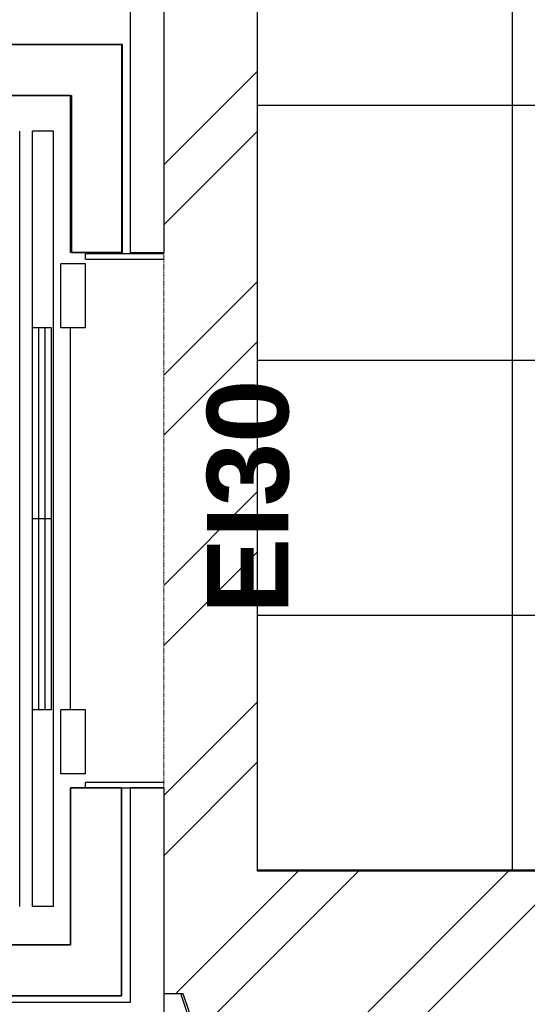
# Model space of a CAD drawing. Header units: millimetres. Extents: x -8838 to 31257, y -6224 to 3754.
# Tile 110 of 205: x 3893 to 4013, y -5201 to -4969. Entities that reach past the tile are written whole.
import ezdxf
from ezdxf.enums import TextEntityAlignment as Align

# ---------------------------------------------------------------- set-up
doc = ezdxf.new("R2010")
doc.units = ezdxf.units.MM
doc.header["$LTSCALE"] = 10
doc.header["$MEASUREMENT"] = 0
for name, pattern in [('rzut 2 pietra$0$ArchiTECH.PC 5. Line Type', [0.0053, 0.003, -0.001, 0.0003, -0.001]), ('rzut 2 pietra$0$ArchiTECH.PC Solid Line Type', [0]), ('SUFIT_2 PIETRO$0$ArchiTECH.PC Solid Line Type', [0])]:
    doc.linetypes.add(name, pattern=pattern)
doc.layers.add('IS_ARCH', color=254, linetype='CONTINUOUS', lineweight=18)
for name, color, linetype in [('SUFIT_2 PIETRO$0$INWENTARYZACJA', 254, 'CONTINUOUS'), ('SUFIT_2 PIETRO$0$SUFIT NOWY 39', 254, 'CONTINUOUS'), ('SUFIT_2 PIETRO$0$TYP SUFITÓW_NOWYCH', 254, 'CONTINUOUS'), ('SUFIT_2 PIETRO$0$WINDA', 254, 'CONTINUOUS')]:
    doc.layers.add(name, color=color, linetype=linetype)
doc.styles.add('rzut 2 pietra$0$ArchiTECHStyle2', font='arialbd.ttf', dxfattribs={"height": 0.192})

msp = doc.modelspace()

# ---------------------------------------------------------------- linework, layer by layer
at = {"layer": 'IS_ARCH', "linetype": 'rzut 2 pietra$0$ArchiTECH.PC 5. Line Type'}
msp.add_line((3927.47, -3084.11), (3927.16, -6165.15), dxfattribs=at)
at = {"layer": 'IS_ARCH', "linetype": 'rzut 2 pietra$0$ArchiTECH.PC Solid Line Type'}
for p, q in [((3919.3, -4906.21), (3919.3, -5024.21)), ((3927.3, -5024.21), (3927.3, -4906.21)), ((3703.3, -4975.21), (3917.3, -4975.21)), ((3917.52, -4975.21), (3703.43, -4975.21)), ((3917.3, -4975.21), (3917.3, -5024.21)), ((3917.52, -5024.21), (3917.52, -4975.21)), ((3905.3, -4987.21), (3715.3, -4987.21)), ((3905.3, -4987.21), (3715.3, -4987.21)), ((3905.3, -4987.21), (3715.3, -4987.21)), ((3905.3, -4987.21), (3715.3, -4987.21)), ((3715.43, -4987.21), (3905.52, -4987.21)), ((3905.3, -5024.21), (3905.3, -4987.21)), ((3905.3, -5024.21), (3905.3, -4987.21)), ((3905.3, -5024.21), (3905.3, -4987.21)), ((3905.3, -5024.21), (3905.3, -4987.21)), ((3905.52, -4987.21), (3905.52, -5024.21)), ((3893.3, -5178.14), (3893.3, -4995.64)), ((3893.3, -5178.14), (3893.3, -4995.64)), ((3893.3, -5178.14), (3893.3, -4995.64)), ((3896.3, -5178.14), (3896.3, -4995.64)), ((3901.3, -4995.64), (3896.3, -4995.64)), ((3896.3, -5178.14), (3896.3, -4995.64)), ((3901.3, -4995.64), (3896.3, -4995.64)), ((3901.3, -4995.64), (3896.3, -4995.64)), ((3896.3, -5178.14), (3896.3, -4995.64)), ((3901.3, -5178.14), (3901.3, -4995.64)), ((3901.3, -5178.14), (3901.3, -4995.64)), ((3901.3, -5178.14), (3901.3, -4995.64)), ((3917.3, -5024.21), (3905.3, -5024.21)), ((3917.3, -5024.21), (3905.3, -5024.21)), ((3917.3, -5024.21), (3905.3, -5024.21)), ((3917.3, -5024.21), (3905.3, -5024.21)), ((3905.52, -5024.21), (3917.52, -5024.21)), ((3927.3, -5024.48), (3908.8, -5024.48)), ((3908.8, -5025.73), (3908.8, -5024.48)), ((3927.3, -5024.48), (3908.8, -5024.48)), ((3908.8, -5025.73), (3908.8, -5024.48)), ((3908.8, -5025.73), (3908.8, -5024.48)), ((3927.3, -5024.48), (3908.8, -5024.48)), ((3919.3, -5024.21), (3927.3, -5024.21)), ((3908.8, -5026.89), (3903, -5026.89)), ((3903, -5041.89), (3903, -5026.89)), ((3908.8, -5026.89), (3903, -5026.89)), ((3903, -5041.89), (3903, -5026.89)), ((3903, -5041.89), (3903, -5026.89)), ((3908.8, -5026.89), (3903, -5026.89)), ((3908.8, -5025.73), (3927.3, -5025.73)), ((3908.8, -5025.73), (3927.3, -5025.73)), ((3908.8, -5025.73), (3927.3, -5025.73)), ((3908.8, -5041.89), (3908.8, -5026.89)), ((3908.8, -5041.89), (3908.8, -5026.89)), ((3908.8, -5041.89), (3908.8, -5026.89)), ((3900.8, -5041.89), (3896.3, -5041.89)), ((3900.8, -5041.89), (3896.3, -5041.89)), ((3900.8, -5041.89), (3896.3, -5041.89)), ((3897.8, -5131.89), (3897.8, -5041.89)), ((3897.8, -5131.89), (3897.8, -5041.89)), ((3897.8, -5131.89), (3897.8, -5041.89)), ((3899.3, -5131.89), (3899.3, -5041.89)), ((3899.3, -5131.89), (3899.3, -5041.89)), ((3899.3, -5131.89), (3899.3, -5041.89)), ((3900.8, -5131.89), (3900.8, -5041.89)), ((3900.8, -5131.89), (3900.8, -5041.89)), ((3900.8, -5131.89), (3900.8, -5041.89)), ((3908.8, -5041.89), (3903, -5041.89)), ((3908.8, -5041.89), (3903, -5041.89)), ((3908.8, -5041.89), (3903, -5041.89)), ((3905.3, -5131.89), (3905.3, -5041.89)), ((3905.3, -5131.89), (3905.3, -5041.89)), ((3905.3, -5131.89), (3905.3, -5041.89)), ((3900.8, -5086.89), (3896.3, -5086.89)), ((3900.8, -5086.89), (3896.3, -5086.89)), ((3900.8, -5086.89), (3896.3, -5086.89)), ((3900.8, -5131.89), (3896.3, -5131.89)), ((3900.8, -5131.89), (3896.3, -5131.89)), ((3900.8, -5131.89), (3896.3, -5131.89)), ((3903, -5146.89), (3903, -5131.89)), ((3908.8, -5131.89), (3903, -5131.89)), ((3903, -5146.89), (3903, -5131.89)), ((3908.8, -5131.89), (3903, -5131.89)), ((3908.8, -5131.89), (3903, -5131.89)), ((3903, -5146.89), (3903, -5131.89)), ((3908.8, -5146.89), (3908.8, -5131.89)), ((3908.8, -5146.89), (3908.8, -5131.89)), ((3908.8, -5146.89), (3908.8, -5131.89)), ((3908.8, -5146.89), (3903, -5146.89)), ((3908.8, -5146.89), (3903, -5146.89)), ((3908.8, -5146.89), (3903, -5146.89)), ((3917.3, -5150.21), (3905.3, -5150.21)), ((3905.3, -5150.21), (3905.3, -5187.21)), ((3905.3, -5187.21), (3905.3, -5150.21)), ((3905.3, -5150.21), (3917.3, -5150.21)), ((3905.3, -5187.21), (3905.3, -5150.21)), ((3917.3, -5150.21), (3905.3, -5150.21)), ((3905.3, -5187.21), (3905.3, -5150.21)), ((3917.3, -5150.21), (3905.3, -5150.21)), ((3917.3, -5150.21), (3905.3, -5150.21)), ((3905.3, -5187.21), (3905.3, -5150.21)), ((3927.3, -5148.96), (3908.8, -5148.96)), ((3908.8, -5150.21), (3908.8, -5148.96)), ((3927.3, -5148.96), (3908.8, -5148.96)), ((3908.8, -5150.21), (3908.8, -5148.96)), ((3908.8, -5150.21), (3908.8, -5148.96)), ((3927.3, -5148.96), (3908.8, -5148.96)), ((3908.8, -5150.21), (3927.3, -5150.21)), ((3908.8, -5150.21), (3927.3, -5150.21)), ((3908.8, -5150.21), (3927.3, -5150.21)), ((3917.3, -5199.21), (3917.3, -5150.21)), ((3917.3, -5150.21), (3917.3, -5199.21)), ((3927.3, -5150.21), (3919.3, -5150.21)), ((3919.3, -5150.21), (3919.3, -5200.72)), ((3927.3, -5208.72), (3927.3, -5150.21)), ((3901.3, -5178.14), (3896.3, -5178.14)), ((3901.3, -5178.14), (3896.3, -5178.14)), ((3901.3, -5178.14), (3896.3, -5178.14)), ((3715.3, -5187.21), (3905.3, -5187.21)), ((3905.3, -5187.21), (3715.3, -5187.21)), ((3905.3, -5187.21), (3715.3, -5187.21)), ((3905.3, -5187.21), (3715.3, -5187.21)), ((3905.3, -5187.21), (3715.43, -5187.21)), ((3917.3, -5199.21), (3703.3, -5199.21)), ((3703.43, -5199.21), (3917.3, -5199.21)), ((3927.26, -5198.65), (3931.76, -5198.64)), ((3972.63, -5322.42), (3931.22, -5198.64)), ((3931.76, -5198.64), (3973.41, -5322.43)), ((3931.76, -5198.64), (3974.02, -5324.26)), ((3919.3, -5200.72), (3701.3, -5200.72))]:
    msp.add_line(p, q, dxfattribs=at)
at = {"layer": 'SUFIT_2 PIETRO$0$INWENTARYZACJA', "linetype": 'SUFIT_2 PIETRO$0$ArchiTECH.PC Solid Line Type'}
for p, q in [((3927.26, -5198.65), (3931.76, -5198.64)), ((3972.63, -5322.42), (3931.22, -5198.64)), ((3931.76, -5198.64), (3974.02, -5324.26)), ((3931.76, -5198.64), (3973.41, -5322.43))]:
    msp.add_line(p, q, dxfattribs=at)
at = {"layer": 'SUFIT_2 PIETRO$0$SUFIT NOWY 39', "linetype": 'SUFIT_2 PIETRO$0$ArchiTECH.PC Solid Line Type'}
for p, q in [((3949.3, -5169.85), (3949.3, -4749.61)), ((4009.3, -4749.61), (4009.3, -5169.85)), ((3927.3, -5003.49), (3949.3, -4981.49)), ((4249.3, -4989.61), (3949.3, -4989.61)), ((3927.3, -5017.63), (3949.3, -4995.63)), ((3927.3, -5052.99), (3949.3, -5030.98)), ((3927.3, -5067.13), (3949.3, -5045.12)), ((4249.3, -5049.61), (3949.3, -5049.61)), ((3927.3, -5102.49), (3949.3, -5080.48)), ((3927.3, -5116.63), (3949.3, -5094.62)), ((4249.3, -5109.61), (3949.3, -5109.61)), ((3927.3, -5151.98), (3949.3, -5129.98)), ((3927.3, -5166.13), (3949.3, -5144.12)), ((3930.27, -5198.51), (3958.93, -5169.85)), ((3934.93, -5207.99), (3973.07, -5169.85)), ((3943.83, -5234.45), (4008.43, -5169.85)), ((3947.39, -5245.03), (4022.57, -5169.85)), ((4249.3, -5169.61), (3949.3, -5169.61)), ((4249.3, -5169.85), (3949.3, -5169.85))]:
    msp.add_line(p, q, dxfattribs=at)
at = {"layer": 'SUFIT_2 PIETRO$0$TYP SUFITÓW_NOWYCH', "linetype": 'SUFIT_2 PIETRO$0$ArchiTECH.PC Solid Line Type'}
for p, q in [((3949.3, -5169.85), (3949.3, -4749.61)), ((4249.3, -5169.85), (3949.3, -5169.85))]:
    msp.add_line(p, q, dxfattribs=at)
at = {"layer": 'SUFIT_2 PIETRO$0$WINDA', "linetype": 'SUFIT_2 PIETRO$0$ArchiTECH.PC Solid Line Type'}
for p, q in [((3919.3, -4906.21), (3919.3, -5024.21)), ((3927.3, -5024.21), (3927.3, -4906.21)), ((3703.3, -4975.21), (3917.3, -4975.21)), ((3917.52, -4975.21), (3703.43, -4975.21)), ((3917.3, -4975.21), (3917.3, -5024.21)), ((3917.52, -5024.21), (3917.52, -4975.21)), ((3905.3, -4987.21), (3715.3, -4987.21)), ((3905.3, -4987.21), (3715.3, -4987.21)), ((3905.3, -4987.21), (3715.3, -4987.21)), ((3905.3, -4987.21), (3715.3, -4987.21)), ((3715.43, -4987.21), (3905.52, -4987.21)), ((3905.3, -5024.21), (3905.3, -4987.21)), ((3905.3, -5024.21), (3905.3, -4987.21)), ((3905.3, -5024.21), (3905.3, -4987.21)), ((3905.3, -5024.21), (3905.3, -4987.21)), ((3905.52, -4987.21), (3905.52, -5024.21)), ((3893.3, -5178.14), (3893.3, -4995.64)), ((3893.3, -5178.14), (3893.3, -4995.64)), ((3893.3, -5178.14), (3893.3, -4995.64)), ((3896.3, -5178.14), (3896.3, -4995.64)), ((3901.3, -4995.64), (3896.3, -4995.64)), ((3901.3, -4995.64), (3896.3, -4995.64)), ((3896.3, -5178.14), (3896.3, -4995.64)), ((3901.3, -4995.64), (3896.3, -4995.64)), ((3896.3, -5178.14), (3896.3, -4995.64)), ((3901.3, -5178.14), (3901.3, -4995.64)), ((3901.3, -5178.14), (3901.3, -4995.64)), ((3901.3, -5178.14), (3901.3, -4995.64)), ((3917.3, -5024.21), (3905.3, -5024.21)), ((3917.3, -5024.21), (3905.3, -5024.21)), ((3917.3, -5024.21), (3905.3, -5024.21)), ((3917.3, -5024.21), (3905.3, -5024.21)), ((3905.52, -5024.21), (3917.52, -5024.21)), ((3927.3, -5024.48), (3908.8, -5024.48)), ((3908.8, -5025.73), (3908.8, -5024.48)), ((3908.8, -5025.73), (3908.8, -5024.48)), ((3927.3, -5024.48), (3908.8, -5024.48)), ((3908.8, -5025.73), (3908.8, -5024.48)), ((3927.3, -5024.48), (3908.8, -5024.48)), ((3919.3, -5024.21), (3927.3, -5024.21)), ((3908.8, -5026.89), (3903, -5026.89)), ((3903, -5041.89), (3903, -5026.89)), ((3903, -5041.89), (3903, -5026.89)), ((3908.8, -5026.89), (3903, -5026.89)), ((3903, -5041.89), (3903, -5026.89)), ((3908.8, -5026.89), (3903, -5026.89)), ((3908.8, -5025.73), (3927.3, -5025.73)), ((3908.8, -5025.73), (3927.3, -5025.73)), ((3908.8, -5025.73), (3927.3, -5025.73)), ((3908.8, -5041.89), (3908.8, -5026.89)), ((3908.8, -5041.89), (3908.8, -5026.89)), ((3908.8, -5041.89), (3908.8, -5026.89)), ((3900.8, -5041.89), (3896.3, -5041.89)), ((3900.8, -5041.89), (3896.3, -5041.89)), ((3900.8, -5041.89), (3896.3, -5041.89)), ((3897.8, -5131.89), (3897.8, -5041.89)), ((3897.8, -5131.89), (3897.8, -5041.89)), ((3897.8, -5131.89), (3897.8, -5041.89)), ((3899.3, -5131.89), (3899.3, -5041.89)), ((3899.3, -5131.89), (3899.3, -5041.89)), ((3899.3, -5131.89), (3899.3, -5041.89)), ((3900.8, -5131.89), (3900.8, -5041.89)), ((3900.8, -5131.89), (3900.8, -5041.89)), ((3900.8, -5131.89), (3900.8, -5041.89)), ((3908.8, -5041.89), (3903, -5041.89)), ((3908.8, -5041.89), (3903, -5041.89)), ((3908.8, -5041.89), (3903, -5041.89)), ((3905.3, -5131.89), (3905.3, -5041.89)), ((3905.3, -5131.89), (3905.3, -5041.89)), ((3905.3, -5131.89), (3905.3, -5041.89)), ((3900.8, -5086.89), (3896.3, -5086.89)), ((3900.8, -5086.89), (3896.3, -5086.89)), ((3900.8, -5086.89), (3896.3, -5086.89)), ((3900.8, -5131.89), (3896.3, -5131.89)), ((3900.8, -5131.89), (3896.3, -5131.89)), ((3900.8, -5131.89), (3896.3, -5131.89)), ((3903, -5146.89), (3903, -5131.89)), ((3908.8, -5131.89), (3903, -5131.89)), ((3908.8, -5131.89), (3903, -5131.89)), ((3903, -5146.89), (3903, -5131.89)), ((3908.8, -5131.89), (3903, -5131.89)), ((3903, -5146.89), (3903, -5131.89)), ((3908.8, -5146.89), (3908.8, -5131.89)), ((3908.8, -5146.89), (3908.8, -5131.89)), ((3908.8, -5146.89), (3908.8, -5131.89)), ((3908.8, -5146.89), (3903, -5146.89)), ((3908.8, -5146.89), (3903, -5146.89)), ((3908.8, -5146.89), (3903, -5146.89)), ((3917.3, -5150.21), (3905.3, -5150.21)), ((3905.3, -5150.21), (3905.3, -5187.21)), ((3905.3, -5187.21), (3905.3, -5150.21)), ((3905.3, -5150.21), (3917.3, -5150.21)), ((3905.3, -5187.21), (3905.3, -5150.21)), ((3917.3, -5150.21), (3905.3, -5150.21)), ((3917.3, -5150.21), (3905.3, -5150.21)), ((3905.3, -5187.21), (3905.3, -5150.21)), ((3917.3, -5150.21), (3905.3, -5150.21)), ((3905.3, -5187.21), (3905.3, -5150.21)), ((3927.3, -5148.96), (3908.8, -5148.96)), ((3908.8, -5150.21), (3908.8, -5148.96)), ((3908.8, -5150.21), (3908.8, -5148.96)), ((3927.3, -5148.96), (3908.8, -5148.96)), ((3908.8, -5150.21), (3908.8, -5148.96)), ((3927.3, -5148.96), (3908.8, -5148.96)), ((3908.8, -5150.21), (3927.3, -5150.21)), ((3908.8, -5150.21), (3927.3, -5150.21)), ((3908.8, -5150.21), (3927.3, -5150.21)), ((3917.3, -5199.21), (3917.3, -5150.21)), ((3917.3, -5150.21), (3917.3, -5199.21)), ((3927.3, -5150.21), (3919.3, -5150.21)), ((3919.3, -5150.21), (3919.3, -5200.72)), ((3927.3, -5208.72), (3927.3, -5150.21)), ((3901.3, -5178.14), (3896.3, -5178.14)), ((3901.3, -5178.14), (3896.3, -5178.14)), ((3901.3, -5178.14), (3896.3, -5178.14)), ((3715.3, -5187.21), (3905.3, -5187.21)), ((3905.3, -5187.21), (3715.3, -5187.21)), ((3905.3, -5187.21), (3715.3, -5187.21)), ((3905.3, -5187.21), (3715.3, -5187.21)), ((3905.3, -5187.21), (3715.43, -5187.21)), ((3917.3, -5199.21), (3703.3, -5199.21)), ((3703.43, -5199.21), (3917.3, -5199.21)), ((3919.3, -5200.72), (3701.3, -5200.72))]:
    msp.add_line(p, q, dxfattribs=at)

# ---------------------------------------------------------------- texts
at = {"layer": 'IS_ARCH', "style": 'rzut 2 pietra$0$ArchiTECHStyle2'}
msp.add_text('EI30', height=19.2, rotation=90, dxfattribs=at).set_placement((3962.36, -5109.27), align=Align.BOTTOM_LEFT)

doc.saveas('drawing.dxf')
